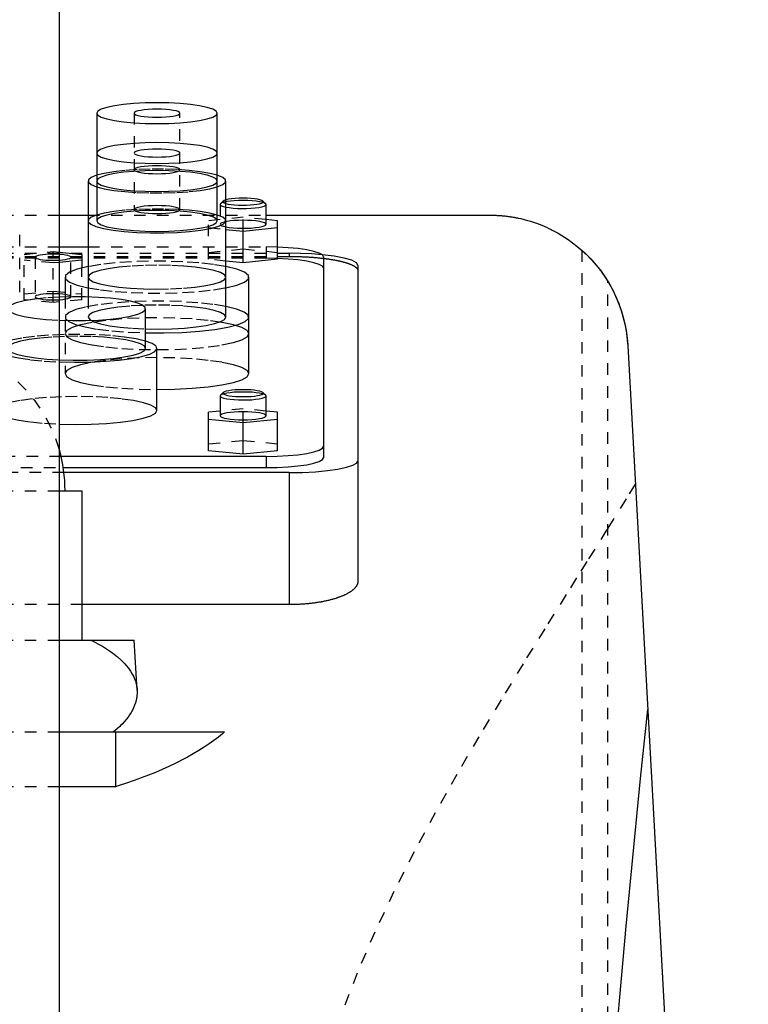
# Model space of a CAD drawing. Extents: x -120 to 120, y -1 to 1086.
# Tile 6 of 7: x 9 to 72, y 703 to 789. Entities that reach past the tile are written whole.
import ezdxf

# ---------------------------------------------------------------- set-up
doc = ezdxf.new("R2010")
doc.units = 0
doc.linetypes.add('DASHED', pattern=[2, 1, -1])
doc.layers.add('AM_0', color=7, linetype='CONTINUOUS')
doc.layers.add('AM_3', color=7, linetype='DASHED')

msp = doc.modelspace()

# ---------------------------------------------------------------- linework, layer by layer
at = {"layer": 'AM_0', "color": 7, "linetype": 'CONTINUOUS'}
for p, q in [((12.5, 675.5), (12.5, 1038.5)), ((15.75, 780.383), (15.75, 771.001)), ((26.25, 771.001), (26.25, 780.383)), ((15, 774.474), (15, 764.384)), ((27, 762.63), (27, 774.474)), ((30.469, 772.493), (30.223, 772.732)), ((30.5, 770.709), (30.5, 772.432)), ((12.5, 771.5), (15, 771.5)), ((30.5, 771.5), (50, 771.5)), ((31.5, 771.019), (30.5, 771.119)), ((31.5, 767.66), (31.5, 771.019)), ((27, 770.267), (28.5, 770.117)), ((28.5, 770.117), (31.5, 770.417)), ((28.5, 767.359), (28.5, 770.117)), ((12.5, 768.733), (15, 768.733)), ((12.5, 768.285), (14.45, 768.089)), ((14.45, 767.588), (12.5, 767.393)), ((14.45, 768.089), (14.45, 766.901)), ((28.5, 767.359), (27, 767.51)), ((31.5, 767.66), (28.5, 767.359)), ((35.5, 767.865), (35.5, 750.383)), ((38.5, 767.14), (38.5, 739.634)), ((13, 766.103), (13, 764.384)), ((29, 757.706), (29, 766.103)), ((20, 759.91), (20, 763.357)), ((21, 754.494), (21, 759.91)), ((61.982, 760.16), (72.484, 569.6)), ((26.531, 755.817), (26.5, 755.756)), ((26.5, 755.756), (26.5, 754.032)), ((26.777, 756.056), (26.531, 755.817)), ((30.469, 755.817), (30.223, 756.056)), ((30.5, 754.032), (30.5, 755.756)), ((26.5, 754.443), (25.5, 754.342)), ((25.5, 750.99), (25.5, 754.342)), ((25.5, 753.741), (28.5, 753.44)), ((28.5, 753.44), (31.5, 753.741)), ((31.5, 754.342), (30.5, 754.443)), ((31.5, 750.99), (31.5, 754.342)), ((28.5, 750.689), (28.5, 753.44)), ((30.5, 750.5), (12.649, 750.5)), ((28.5, 750.689), (25.5, 750.99)), ((31.5, 750.99), (28.5, 750.689)), ((30.5, 750.5), (30.5, 749.515)), ((12.843, 749.515), (30.5, 749.515)), ((32.5, 749.081), (12.903, 749.081)), ((32.5, 749.081), (32.5, 737.586)), ((12.514, 747.5), (14.5, 747.5)), ((14.5, 734.5), (14.5, 747.5)), ((32.5, 737.586), (14.5, 737.586)), ((12.513, 734.5), (19, 734.5)), ((19.272, 730.154), (19, 734.5)), ((12.5, 726.5), (26.891, 726.5)), ((17.375, 726.5), (17.375, 721.733)), ((17.375, 721.733), (12.5, 721.733))]:
    msp.add_line(p, q, dxfattribs=at)
for points in [[(15.75, 780.383), (15.851, 780.205), (16.15, 780.034), (16.635, 779.876), (17.288, 779.738), (18.083, 779.625), (18.991, 779.541), (19.976, 779.489), (21, 779.471), (22.024, 779.489), (23.009, 779.541), (23.917, 779.625), (24.712, 779.738), (25.365, 779.876), (25.85, 780.034), (26.149, 780.205), (26.25, 780.383), (26.149, 780.561), (25.85, 780.732), (25.365, 780.889), (24.712, 781.028), (23.917, 781.141), (23.009, 781.225), (22.024, 781.277), (21, 781.295), (19.976, 781.277), (18.991, 781.225), (18.083, 781.141), (17.288, 781.028), (16.635, 780.889), (16.15, 780.732), (15.851, 780.561)], [(19, 780.383), (19.038, 780.315), (19.152, 780.25), (19.337, 780.19), (19.586, 780.137), (19.889, 780.094), (20.235, 780.062), (20.61, 780.042), (21, 780.036), (21.39, 780.042), (21.765, 780.062), (22.111, 780.094), (22.414, 780.137), (22.663, 780.19), (22.848, 780.25), (22.962, 780.315), (23, 780.383), (22.962, 780.451), (22.848, 780.516), (22.663, 780.576), (22.414, 780.628), (22.111, 780.672), (21.765, 780.704), (21.39, 780.723), (21, 780.73), (20.61, 780.723), (20.235, 780.704), (19.889, 780.672), (19.586, 780.628), (19.337, 780.576), (19.152, 780.516), (19.038, 780.451)], [(15.75, 776.91), (15.851, 776.732), (16.15, 776.561), (16.635, 776.403), (17.288, 776.265), (18.083, 776.152), (18.991, 776.068), (19.976, 776.016), (21, 775.998), (22.024, 776.016), (23.009, 776.068), (23.917, 776.152), (24.712, 776.265), (25.365, 776.403), (25.85, 776.561), (26.149, 776.732), (26.25, 776.91), (26.149, 777.088), (25.85, 777.259), (25.365, 777.416), (24.712, 777.555), (23.917, 777.668), (23.009, 777.752), (22.024, 777.804), (21, 777.822), (19.976, 777.804), (18.991, 777.752), (18.083, 777.668), (17.288, 777.555), (16.635, 777.416), (16.15, 777.259), (15.851, 777.088)], [(19, 776.91), (19.038, 776.842), (19.152, 776.777), (19.337, 776.717), (19.586, 776.664), (19.889, 776.621), (20.235, 776.589), (20.61, 776.569), (21, 776.563), (21.39, 776.569), (21.765, 776.589), (22.111, 776.621), (22.414, 776.664), (22.663, 776.717), (22.848, 776.777), (22.962, 776.842), (23, 776.91), (22.962, 776.978), (22.848, 777.043), (22.663, 777.103), (22.414, 777.155), (22.111, 777.199), (21.765, 777.231), (21.39, 777.251), (21, 777.257), (20.61, 777.251), (20.235, 777.231), (19.889, 777.199), (19.586, 777.155), (19.337, 777.103), (19.152, 777.043), (19.038, 776.978)]]:
    msp.add_lwpolyline(points, close=True, dxfattribs=at)
for points in [[(15.747, 774.978), (15.273, 774.785), (15.031, 774.579), (15.031, 774.369), (15.273, 774.163), (15.747, 773.97)], [(26.253, 773.97), (26.727, 774.163), (26.969, 774.369), (26.969, 774.579), (26.727, 774.785), (26.253, 774.978)], [(28.5, 772.982), (28.142, 772.976), (27.798, 772.957), (27.485, 772.926), (27.214, 772.885), (26.998, 772.834)], [(26.999, 772.522), (27.206, 772.474), (27.463, 772.434), (27.762, 772.403), (28.09, 772.383), (28.434, 772.375), (28.78, 772.378), (29.116, 772.394), (29.427, 772.421), (29.702, 772.458), (29.929, 772.503), (30.101, 772.556), (30.209, 772.613), (30.25, 772.673), (30.222, 772.733), (30.126, 772.791), (29.966, 772.844), (29.749, 772.891), (29.483, 772.93), (29.177, 772.959), (28.845, 772.976), (28.5, 772.982)], [(26.998, 772.203), (27.291, 772.156), (27.631, 772.119), (28.005, 772.096), (28.4, 772.085), (28.798, 772.089), (29.185, 772.106), (29.544, 772.136), (29.862, 772.178), (30.126, 772.23), (30.324, 772.29), (30.451, 772.356), (30.499, 772.424), (30.469, 772.493)], [(15.747, 771.505), (15.28, 771.316), (15.036, 771.115), (15.023, 770.909), (15.244, 770.707), (15.688, 770.516), (16.34, 770.345), (17.173, 770.199), (18.155, 770.084), (19.247, 770.005), (20.408, 769.964), (21.592, 769.964), (22.753, 770.005), (23.845, 770.084), (24.827, 770.199), (25.66, 770.345), (26.312, 770.516), (26.756, 770.707), (26.977, 770.909), (26.964, 771.115), (26.72, 771.316), (26.253, 771.505)], [(15.75, 771.001), (15.851, 770.823), (16.15, 770.652), (16.635, 770.495), (17.288, 770.356), (18.083, 770.243), (18.991, 770.159), (19.976, 770.107), (21, 770.089), (22.024, 770.107), (23.009, 770.159), (23.917, 770.243), (24.712, 770.356), (25.365, 770.495), (25.85, 770.652), (26.149, 770.823), (26.25, 771.001)], [(26.998, 770.479), (27.294, 770.432), (27.637, 770.395), (28.016, 770.372), (28.415, 770.362), (28.817, 770.366), (29.206, 770.384), (29.567, 770.415), (29.884, 770.458), (30.145, 770.511), (30.34, 770.572), (30.459, 770.639), (30.5, 770.709)], [(35.5, 767.865), (35.405, 768.034), (35.122, 768.196), (34.663, 768.346), (34.046, 768.477), (33.293, 768.585), (32.433, 768.666), (31.5, 768.716)], [(12.501, 767.587), (12.779, 767.611), (13.024, 767.645), (13.226, 767.686), (13.376, 767.733), (13.469, 767.785), (13.5, 767.839), (13.469, 767.892), (13.376, 767.944), (13.226, 767.992), (13.024, 768.033), (12.779, 768.066), (12.501, 768.09)], [(38.5, 767.14), (38.363, 767.362), (37.959, 767.573), (37.305, 767.764), (36.432, 767.927), (35.38, 768.054)], [(15, 767.022), (14.043, 766.789), (13.382, 766.527), (13.043, 766.247), (13.042, 765.961), (13.379, 765.681), (14.039, 765.419), (14.994, 765.186)], [(27.006, 765.186), (27.961, 765.418), (28.621, 765.68), (28.958, 765.96), (28.958, 766.246), (28.621, 766.526), (27.961, 766.788), (27.006, 767.021)], [(15, 766.103), (15.115, 765.9), (15.457, 765.704), (16.011, 765.524), (16.757, 765.366), (17.667, 765.237), (18.704, 765.141), (19.829, 765.081), (21, 765.061)], [(12.498, 762.348), (13.634, 762.317), (14.784, 762.324), (15.904, 762.369), (16.955, 762.45), (17.897, 762.565), (18.696, 762.708), (19.322, 762.876), (19.753, 763.061), (19.972, 763.257), (19.972, 763.457), (19.753, 763.653), (19.322, 763.838), (18.696, 764.006), (17.897, 764.149), (16.955, 764.264), (15.904, 764.345), (14.784, 764.39), (13.634, 764.397), (12.498, 764.366)], [(19.999, 761.252), (21.608, 761.245), (23.193, 761.294), (24.689, 761.398), (26.036, 761.551), (27.178, 761.748), (28.071, 761.98), (28.677, 762.239), (28.972, 762.514), (28.944, 762.794), (28.595, 763.067), (27.938, 763.322), (27, 763.549)], [(19.999, 761.603), (21.153, 761.589), (22.302, 761.613), (23.402, 761.675), (24.413, 761.773), (25.297, 761.903), (26.021, 762.06), (26.558, 762.238), (26.888, 762.43), (27, 762.63)], [(12.499, 758.723), (13.845, 758.695), (15.197, 758.713), (16.504, 758.775), (17.718, 758.88), (18.791, 759.024), (19.685, 759.201), (20.366, 759.405), (20.808, 759.627), (20.994, 759.86), (20.918, 760.096), (20.583, 760.324), (20, 760.536)], [(12.498, 758.901), (13.698, 758.87), (14.91, 758.88), (16.085, 758.933), (17.175, 759.026), (18.135, 759.155), (18.925, 759.315), (19.514, 759.499), (19.877, 759.701), (20, 759.91)], [(21, 756.317), (22.561, 756.344), (24.061, 756.423), (25.445, 756.551), (26.657, 756.724), (27.652, 756.935), (28.391, 757.175), (28.846, 757.435), (29, 757.706)], [(26.777, 756.056), (26.75, 755.996), (26.79, 755.937), (26.895, 755.881), (27.061, 755.829), (27.282, 755.784), (27.549, 755.747), (27.853, 755.72), (28.181, 755.703), (28.521, 755.698), (28.861, 755.705), (29.187, 755.722), (29.487, 755.751), (29.749, 755.789), (29.963, 755.835), (30.122, 755.888), (30.219, 755.945), (30.25, 756.004), (30.215, 756.063), (30.114, 756.12), (29.951, 756.172), (29.734, 756.217), (29.469, 756.255), (29.167, 756.283), (28.84, 756.3), (28.5, 756.306)], [(28.5, 756.306), (28.154, 756.3), (27.821, 756.282), (27.516, 756.253), (27.249, 756.214), (27.032, 756.167), (26.872, 756.114), (26.777, 756.056)], [(26.5, 755.756), (26.538, 755.688), (26.651, 755.624), (26.833, 755.564), (27.079, 755.511), (27.38, 755.468), (27.722, 755.436), (28.094, 755.416), (28.482, 755.408), (28.87, 755.414), (29.245, 755.433), (29.591, 755.465), (29.895, 755.507), (30.147, 755.559), (30.335, 755.618), (30.455, 755.682), (30.5, 755.75), (30.469, 755.817)], [(12.499, 753.307), (13.877, 753.279), (15.26, 753.298), (16.593, 753.365), (17.825, 753.476), (18.906, 753.627), (19.795, 753.812), (20.455, 754.024), (20.862, 754.254), (21, 754.494)], [(26.5, 754.032), (26.538, 753.965), (26.652, 753.899), (26.837, 753.839), (27.086, 753.787), (27.389, 753.744), (27.735, 753.711), (28.11, 753.692), (28.5, 753.685), (28.89, 753.692), (29.265, 753.711), (29.611, 753.744), (29.914, 753.787), (30.163, 753.839), (30.348, 753.899), (30.462, 753.965), (30.5, 754.032)], [(30.5, 750.5), (31.475, 750.517), (32.413, 750.566), (33.278, 750.646), (34.036, 750.754), (34.657, 750.886), (35.119, 751.036), (35.404, 751.199), (35.5, 751.368)], [(30.5, 749.515), (31.475, 749.532), (32.413, 749.581), (33.278, 749.662), (34.036, 749.769), (34.657, 749.901), (35.119, 750.051), (35.404, 750.214), (35.5, 750.383)], [(32.5, 749.081), (33.671, 749.101), (34.796, 749.16), (35.833, 749.257), (36.743, 749.386), (37.489, 749.544), (38.043, 749.724), (38.385, 749.92), (38.5, 750.123)]]:
    msp.add_lwpolyline(points, dxfattribs=at)
for points in [[(50, 771.5, 0), (50.04, 771.5, 0), (50.121, 771.499, 0), (50.201, 771.498, 0), (50.241, 771.498, 0), (50.281, 771.497, 0), (50.362, 771.495, 0), (50.441, 771.492, 0), (50.521, 771.489, 0), (50.6, 771.485, 0), (50.679, 771.481, 0), (50.718, 771.479, 0), (50.757, 771.476, 0), (50.835, 771.471, 0), (50.912, 771.465, 0), (50.988, 771.459, 0), (51.064, 771.453, 0), (51.139, 771.446, 0), (51.176, 771.442, 0), (51.213, 771.438, 0), (51.287, 771.431, 0), (51.359, 771.423, 0), (51.395, 771.419, 0), (51.431, 771.414, 0), (51.502, 771.406, 0), (51.572, 771.397, 0), (51.606, 771.392, 0), (51.641, 771.387, 0), (51.708, 771.378, 0), (51.775, 771.368, 0), (51.841, 771.358, 0), (51.906, 771.348, 0), (51.97, 771.337, 0), (52.001, 771.332, 0), (52.032, 771.327, 0), (52.094, 771.316, 0), (52.154, 771.305, 0), (52.213, 771.294, 0), (52.271, 771.283, 0), (52.327, 771.272, 0), (52.355, 771.267, 0), (52.383, 771.261, 0), (52.437, 771.25, 0), (52.49, 771.239, 0), (52.673, 771.198, 0), (52.973, 771.126, 0), (53.257, 771.049, 0), (53.394, 771.01, 0), (53.528, 770.97, 0), (53.786, 770.887, 0), (54.033, 770.802, 0), (54.271, 770.714, 0), (54.498, 770.625, 0), (54.716, 770.534, 0), (54.822, 770.489, 0), (54.925, 770.443, 0), (55.126, 770.35, 0), (55.319, 770.257, 0), (55.412, 770.21, 0), (55.928, 769.933, 0), (56.802, 769.386, 0), (57.568, 768.812, 0), (58.251, 768.214, 0), (58.862, 767.592, 0), (59.409, 766.948, 0), (59.661, 766.618, 0), (59.898, 766.284, 0), (60.332, 765.603, 0), (60.714, 764.905, 0), (61.044, 764.194, 0), (61.323, 763.472, 0), (61.554, 762.742, 0), (61.651, 762.374, 0), (61.735, 762.006, 0), (61.869, 761.267, 0), (61.956, 760.528, 0), (61.982, 760.16, 0)], [(58, 768.444, 0), (58.002, 768.442, 0), (58.019, 768.427, 0), (58.053, 768.397, 0), (58.077, 768.375, 0), (58.105, 768.349, 0), (58.175, 768.284, 0), (58.263, 768.202, 0), (58.366, 768.103, 0), (58.485, 767.986, 0), (58.617, 767.852, 0), (58.687, 767.779, 0), (58.759, 767.702, 0), (58.91, 767.538, 0), (59.067, 767.36, 0), (59.237, 767.16, 0), (59.419, 766.935, 0), (59.609, 766.688, 0), (59.706, 766.557, 0), (59.802, 766.422, 0), (59.993, 766.143, 0), (60.178, 765.857, 0), (60.267, 765.713, 0)], [(60.267, 765.713, 0), (60.35, 765.572, 0), (60.511, 765.289, 0), (60.665, 765.001, 0), (60.738, 764.856, 0), (60.81, 764.709, 0), (60.948, 764.414, 0), (61.077, 764.115, 0), (61.199, 763.812, 0), (61.312, 763.506, 0), (61.416, 763.197, 0), (61.465, 763.042, 0), (61.512, 762.886, 0), (61.6, 762.572, 0), (61.679, 762.255, 0), (61.75, 761.937, 0), (61.812, 761.617, 0), (61.865, 761.295, 0), (61.888, 761.134, 0), (61.909, 760.972, 0), (61.945, 760.648, 0), (61.972, 760.323, 0), (61.982, 760.16, 0)], [(38.5, 739.634, 0), (38.5, 739.62, 0), (38.499, 739.592, 0), (38.496, 739.563, 0), (38.495, 739.549, 0), (38.493, 739.535, 0), (38.488, 739.506, 0), (38.482, 739.478, 0), (38.475, 739.449, 0), (38.467, 739.42, 0), (38.457, 739.391, 0), (38.452, 739.377, 0), (38.446, 739.362, 0), (38.434, 739.333, 0), (38.42, 739.304, 0), (38.405, 739.275, 0), (38.389, 739.246, 0), (38.372, 739.217, 0), (38.363, 739.203, 0), (38.354, 739.188, 0), (38.334, 739.159, 0), (38.313, 739.13, 0), (38.301, 739.116, 0), (38.29, 739.101, 0), (38.266, 739.073, 0), (38.241, 739.044, 0), (38.228, 739.03, 0), (38.215, 739.015, 0), (38.188, 738.987, 0), (38.159, 738.958, 0), (38.129, 738.93, 0), (38.098, 738.902, 0), (38.065, 738.874, 0), (38.048, 738.86, 0), (38.032, 738.846, 0), (37.997, 738.818, 0), (37.961, 738.791, 0), (37.923, 738.764, 0), (37.885, 738.736, 0), (37.845, 738.709, 0), (37.825, 738.696, 0), (37.805, 738.683, 0), (37.763, 738.656, 0), (37.72, 738.63, 0), (37.676, 738.604, 0), (37.631, 738.578, 0), (37.584, 738.552, 0), (37.561, 738.54, 0), (37.537, 738.527, 0), (37.489, 738.502, 0), (37.44, 738.477, 0), (37.39, 738.453, 0), (37.339, 738.429, 0), (37.287, 738.405, 0), (37.261, 738.393, 0), (37.234, 738.381, 0), (37.181, 738.358, 0), (37.126, 738.335, 0), (37.071, 738.313, 0), (37.015, 738.291, 0), (36.959, 738.269, 0), (36.93, 738.258, 0), (36.902, 738.247, 0), (36.844, 738.226, 0), (36.785, 738.205, 0), (36.756, 738.195, 0), (36.726, 738.185, 0), (36.666, 738.165, 0), (36.605, 738.145, 0), (36.574, 738.135, 0), (36.543, 738.125, 0), (36.479, 738.106, 0), (36.415, 738.086, 0), (36.349, 738.067, 0), (36.283, 738.048, 0), (36.215, 738.03, 0), (36.181, 738.021, 0), (36.147, 738.012, 0), (36.077, 737.994, 0), (36.007, 737.976, 0), (35.935, 737.958, 0), (35.863, 737.941, 0), (35.79, 737.925, 0), (35.753, 737.916, 0), (35.716, 737.908, 0), (35.641, 737.892, 0), (35.565, 737.876, 0), (35.488, 737.861, 0), (35.411, 737.846, 0), (35.333, 737.831, 0), (35.294, 737.824, 0), (35.254, 737.817, 0), (35.175, 737.803, 0), (35.094, 737.79, 0), (35.014, 737.776, 0), (34.932, 737.764, 0), (34.851, 737.752, 0), (34.809, 737.746, 0), (34.768, 737.74, 0), (34.685, 737.728, 0), (34.602, 737.717, 0), (34.518, 737.707, 0), (34.434, 737.697, 0), (34.349, 737.687, 0), (34.306, 737.682, 0), (34.264, 737.678, 0), (34.178, 737.669, 0), (34.093, 737.66, 0), (34.05, 737.656, 0), (34.007, 737.653, 0), (33.921, 737.645, 0), (33.834, 737.638, 0), (33.791, 737.635, 0), (33.748, 737.631, 0), (33.661, 737.625, 0), (33.575, 737.62, 0), (33.488, 737.614, 0), (33.401, 737.61, 0), (33.315, 737.605, 0), (33.271, 737.603, 0), (33.228, 737.601, 0), (33.142, 737.598, 0), (33.055, 737.595, 0), (32.969, 737.593, 0), (32.883, 737.59, 0), (32.797, 737.589, 0), (32.755, 737.588, 0), (32.712, 737.587, 0), (32.627, 737.587, 0), (32.542, 737.586, 0), (32.5, 737.586, 0)], [(19.272, 730.154, 0), (19.276, 730.053, 0), (19.275, 729.85, 0), (19.26, 729.646, 0), (19.247, 729.543, 0), (19.231, 729.44, 0), (19.187, 729.234, 0), (19.129, 729.027, 0), (19.057, 728.819, 0), (18.97, 728.612, 0), (18.868, 728.404, 0), (18.812, 728.301, 0), (18.752, 728.198, 0), (18.622, 727.992, 0), (18.478, 727.787, 0), (18.32, 727.583, 0), (18.148, 727.381, 0), (17.963, 727.181, 0), (17.865, 727.082, 0), (17.764, 726.984, 0), (17.553, 726.788, 0), (17.33, 726.595, 0), (17.213, 726.5, 0)], [(59.995, 688.173, 0), (60.603, 695.589, 0), (61.836, 709.583, 0), (63.093, 722.445, 0), (63.73, 728.445, 0)], [(26.891, 726.5, 0), (26.716, 726.351, 0), (26.347, 726.054, 0), (25.954, 725.758, 0), (25.75, 725.61, 0), (25.539, 725.463, 0), (25.101, 725.17, 0), (24.642, 724.88, 0), (24.16, 724.594, 0), (23.658, 724.312, 0), (23.136, 724.035, 0), (22.868, 723.898, 0), (22.594, 723.762, 0), (22.035, 723.496, 0), (21.457, 723.236, 0), (20.864, 722.983, 0), (20.256, 722.737, 0), (19.635, 722.499, 0), (19.319, 722.384, 0), (19.001, 722.27, 0), (18.357, 722.048, 0), (17.704, 721.836, 0), (17.375, 721.733, 0)]]:
    msp.add_polyline3d(points, dxfattribs=at)
msp.add_arc((0, 747.5), 13, 0, 15.94237, dxfattribs=at)
at = {"layer": 'AM_3', "color": 6, "linetype": 'DASHED'}
for p, q in [((19, 780.383), (19, 771.986)), ((23, 771.986), (23, 780.383)), ((26.777, 772.732), (26.531, 772.493)), ((26.5, 772.432), (26.5, 770.709)), ((-12.5, 771.5), (12.5, 771.5)), ((15, 771.5), (30.5, 771.5)), ((28.5, 771.32), (25.5, 771.019)), ((25.5, 767.66), (25.5, 771.019)), ((28.5, 770.117), (28.5, 771.32)), ((30.5, 771.119), (28.5, 771.32)), ((25.5, 770.417), (27, 770.267)), ((9.048, 764.791), (9.048, 769.814)), ((-30.5, 768.733), (12.5, 768.733)), ((9.45, 768.089), (11.95, 768.34)), ((11.95, 768.34), (12.5, 768.285)), ((11.95, 763.891), (11.95, 768.34)), ((15, 768.733), (30.5, 768.733)), ((25.5, 768.262), (28.5, 768.563)), ((28.5, 768.563), (31.5, 768.262)), ((31.5, 768.716), (30.5, 768.733)), ((30.5, 768.733), (30.5, 767.748)), ((58, 768.444), (58, 569.6)), ((-32.5, 768.182), (32.5, 768.182)), ((-32.5, 767.91), (32.5, 767.91)), ((30.5, 767.748), (-30.5, 767.748)), ((9.45, 764.141), (9.45, 768.089)), ((11.95, 767.337), (9.45, 767.588)), ((10.4, 767.839), (10.4, 764.392)), ((12.5, 767.393), (11.95, 767.337)), ((13.5, 764.392), (13.5, 767.839)), ((27, 767.51), (25.5, 767.66)), ((32.5, 768.182), (32.5, 767.91)), ((14.45, 764.141), (14.45, 766.901)), ((60.267, 569.6), (60.267, 765.713)), ((9.45, 764.642), (11.95, 764.893)), ((11.95, 764.893), (14.45, 764.642)), ((11.95, 763.891), (9.45, 764.141)), ((14.45, 764.141), (11.95, 763.891)), ((13, 764.384), (13, 757.706)), ((15, 764.384), (15, 762.63)), ((28.5, 754.643), (26.5, 754.443)), ((28.5, 753.44), (28.5, 754.643)), ((30.5, 754.443), (28.5, 754.643)), ((25.5, 751.591), (28.5, 751.892)), ((28.5, 751.892), (31.5, 751.591)), ((12.649, 750.5), (-12.649, 750.5)), ((-12.843, 749.515), (12.843, 749.515)), ((12.903, 749.081), (-12.903, 749.081)), ((-12.514, 747.5), (12.514, 747.5)), ((14.5, 737.586), (-14.5, 737.586)), ((-12.513, 734.5), (12.513, 734.5)), ((-12.5, 726.5), (12.5, 726.5)), ((12.5, 721.733), (-12.5, 721.733))]:
    msp.add_line(p, q, dxfattribs=at)
for points in [[(26.253, 774.978), (25.596, 775.144), (24.766, 775.285), (23.796, 775.396), (22.72, 775.472), (21.581, 775.511), (20.419, 775.511), (19.28, 775.472), (18.204, 775.396), (17.234, 775.285), (16.404, 775.144), (15.747, 774.978)], [(15.747, 773.97), (16.404, 773.804), (17.234, 773.663), (18.204, 773.552), (19.28, 773.476), (20.419, 773.437), (21.581, 773.437), (22.72, 773.476), (23.796, 773.552), (24.766, 773.663), (25.596, 773.804), (26.253, 773.97)], [(28.5, 772.78), (28.11, 772.773), (27.735, 772.753), (27.389, 772.721), (27.086, 772.678), (26.837, 772.625), (26.652, 772.565), (26.538, 772.5), (26.5, 772.432)], [(26.998, 772.834), (26.841, 772.775), (26.76, 772.711), (26.76, 772.646), (26.841, 772.582), (26.999, 772.522)], [(30.469, 772.493), (30.36, 772.56), (30.178, 772.621), (29.93, 772.675), (29.625, 772.719), (29.275, 772.752), (28.896, 772.773), (28.5, 772.78)], [(26.253, 771.505), (25.596, 771.671), (24.766, 771.812), (23.796, 771.923), (22.72, 771.999), (21.581, 772.038), (20.419, 772.038), (19.28, 771.999), (18.204, 771.923), (17.234, 771.812), (16.404, 771.671), (15.747, 771.505)], [(26.25, 771.001), (26.149, 771.179), (25.85, 771.35), (25.365, 771.508), (24.712, 771.646), (23.917, 771.759), (23.009, 771.843), (22.024, 771.895), (21, 771.913), (19.976, 771.895), (18.991, 771.843), (18.083, 771.759), (17.288, 771.646), (16.635, 771.508), (16.15, 771.35), (15.851, 771.179), (15.75, 771.001)], [(26.5, 772.432), (26.532, 772.37), (26.629, 772.31), (26.786, 772.253), (26.998, 772.203)], [(28.5, 771.056), (28.11, 771.049), (27.735, 771.03), (27.389, 770.998), (27.086, 770.954), (26.837, 770.902), (26.652, 770.842), (26.538, 770.777), (26.5, 770.709)], [(30.5, 770.709), (30.462, 770.777), (30.348, 770.842), (30.163, 770.902), (29.914, 770.954), (29.611, 770.998), (29.265, 771.03), (28.89, 771.049), (28.5, 771.056)], [(26.5, 770.709), (26.532, 770.646), (26.629, 770.586), (26.786, 770.53), (26.998, 770.479)], [(12.501, 768.09), (12.212, 768.104), (11.913, 768.108), (11.616, 768.102), (11.332, 768.085), (11.07, 768.06), (10.841, 768.027), (10.654, 767.986), (10.515, 767.94), (10.429, 767.89), (10.4, 767.839)], [(10.4, 767.839), (10.429, 767.787), (10.515, 767.737), (10.654, 767.691), (10.841, 767.651), (11.07, 767.617), (11.332, 767.592), (11.616, 767.576), (11.913, 767.57), (12.212, 767.573), (12.501, 767.587)], [(27.006, 767.021), (25.909, 767.2), (24.638, 767.34), (23.237, 767.437), (21.758, 767.486), (20.251, 767.486), (18.771, 767.437), (17.371, 767.341), (16.098, 767.201), (15, 767.022)], [(35.5, 766.88), (35.404, 767.049), (35.119, 767.212), (34.657, 767.362), (34.036, 767.494), (33.278, 767.602), (32.413, 767.682), (31.475, 767.732), (30.5, 767.748)], [(35.38, 768.054), (34.466, 768.125), (33.497, 768.168), (32.5, 768.182)], [(21, 765.061), (22.171, 765.081), (23.296, 765.141), (24.333, 765.237), (25.243, 765.366), (25.989, 765.524), (26.543, 765.704), (26.885, 765.9), (27, 766.103), (26.885, 766.306), (26.543, 766.502), (25.989, 766.682), (25.243, 766.84), (24.333, 766.969), (23.296, 767.066), (22.171, 767.125), (21, 767.145), (19.829, 767.125), (18.704, 767.066), (17.667, 766.969), (16.757, 766.84), (16.011, 766.682), (15.457, 766.502), (15.115, 766.306), (15, 766.103)], [(14.994, 765.186), (16.092, 765.006), (17.364, 764.866), (18.766, 764.769), (20.246, 764.72), (21.754, 764.72), (23.234, 764.769), (24.636, 764.866), (25.908, 765.006), (27.006, 765.186)], [(12.498, 764.366), (11.359, 764.293), (10.329, 764.181), (9.448, 764.036), (8.754, 763.863), (8.275, 763.669), (8.031, 763.462), (8.031, 763.252), (8.275, 763.045), (8.754, 762.851), (9.448, 762.678), (10.329, 762.533), (11.359, 762.421), (12.498, 762.348)], [(27, 763.549), (25.872, 763.732), (24.563, 763.874), (23.122, 763.97), (21.601, 764.015), (20.058, 764.01), (18.55, 763.953), (17.134, 763.846), (15.861, 763.695), (14.779, 763.504), (13.929, 763.28), (13.342, 763.032), (13.04, 762.769), (13.034, 762.501), (13.325, 762.238), (13.901, 761.99), (14.742, 761.765), (15.815, 761.572), (17.081, 761.419), (18.494, 761.311), (19.999, 761.252)], [(27, 762.63), (26.883, 762.835), (26.538, 763.031), (25.976, 763.212), (25.221, 763.371), (24.302, 763.5), (23.254, 763.596), (22.119, 763.654), (20.94, 763.672), (19.763, 763.65), (18.635, 763.588), (17.598, 763.488), (16.694, 763.356), (15.958, 763.195), (15.417, 763.012), (15.094, 762.814), (15.001, 762.609), (15.141, 762.405), (15.51, 762.21), (16.092, 762.031), (16.865, 761.875), (17.799, 761.749), (18.857, 761.657), (19.999, 761.603)], [(20, 760.536), (19.175, 760.729), (18.148, 760.889), (16.959, 761.012), (15.655, 761.091), (14.286, 761.125), (12.907, 761.111), (11.569, 761.05), (10.327, 760.945), (9.228, 760.799), (8.315, 760.619), (7.623, 760.412), (7.18, 760.184), (7.003, 759.946), (7.099, 759.707), (7.463, 759.475), (8.083, 759.261), (8.933, 759.072), (9.98, 758.915), (11.185, 758.797), (12.499, 758.723)], [(20, 759.91), (19.888, 760.111), (19.555, 760.304), (19.013, 760.483), (18.284, 760.64), (17.395, 760.769), (16.378, 760.867), (15.272, 760.928), (14.118, 760.952), (12.96, 760.936), (11.841, 760.882), (10.803, 760.792), (9.885, 760.668), (9.12, 760.516), (8.539, 760.342), (8.163, 760.151), (8.005, 759.951), (8.071, 759.75), (8.36, 759.555), (8.861, 759.373), (9.554, 759.211), (10.413, 759.075), (11.407, 758.971), (12.498, 758.901)], [(29, 757.706), (28.846, 757.977), (28.391, 758.238), (27.652, 758.478), (26.657, 758.689), (25.445, 758.861), (24.061, 758.99), (22.561, 759.069), (21, 759.096), (19.439, 759.069), (17.939, 758.99), (16.555, 758.861), (15.343, 758.689), (14.348, 758.478), (13.609, 758.238), (13.154, 757.977), (13, 757.706), (13.154, 757.435), (13.609, 757.175), (14.348, 756.935), (15.343, 756.724), (16.555, 756.551), (17.939, 756.423), (19.439, 756.344), (21, 756.317)], [(21, 754.494), (20.867, 754.73), (20.472, 754.957), (19.83, 755.167), (18.967, 755.351), (17.914, 755.502), (16.712, 755.615), (15.407, 755.685), (14.048, 755.709), (12.688, 755.688), (11.377, 755.621), (10.166, 755.511), (9.102, 755.362), (8.224, 755.181), (7.566, 754.973), (7.153, 754.746), (7.001, 754.511), (7.115, 754.274), (7.492, 754.046), (8.117, 753.835), (8.966, 753.649), (10.006, 753.496), (11.199, 753.38), (12.499, 753.307)], [(30.469, 755.817), (30.36, 755.883), (30.178, 755.945), (29.93, 755.999), (29.625, 756.043), (29.275, 756.076), (28.896, 756.096), (28.5, 756.103), (28.104, 756.096), (27.725, 756.076), (27.375, 756.043), (27.07, 755.999), (26.822, 755.945), (26.64, 755.883), (26.531, 755.817)], [(28.5, 754.38), (28.11, 754.373), (27.735, 754.353), (27.389, 754.321), (27.086, 754.278), (26.837, 754.225), (26.652, 754.165), (26.538, 754.1), (26.5, 754.032)], [(30.5, 754.032), (30.462, 754.1), (30.348, 754.165), (30.163, 754.225), (29.914, 754.278), (29.611, 754.321), (29.265, 754.353), (28.89, 754.373), (28.5, 754.38)]]:
    msp.add_lwpolyline(points, dxfattribs=at)
for points in [[(15.75, 774.474), (15.851, 774.296), (16.15, 774.125), (16.635, 773.968), (17.288, 773.829), (18.083, 773.716), (18.991, 773.632), (19.976, 773.58), (21, 773.562), (22.024, 773.58), (23.009, 773.632), (23.917, 773.716), (24.712, 773.829), (25.365, 773.968), (25.85, 774.125), (26.149, 774.296), (26.25, 774.474), (26.149, 774.652), (25.85, 774.823), (25.365, 774.981), (24.712, 775.119), (23.917, 775.232), (23.009, 775.316), (22.024, 775.368), (21, 775.386), (19.976, 775.368), (18.991, 775.316), (18.083, 775.232), (17.288, 775.119), (16.635, 774.981), (16.15, 774.823), (15.851, 774.652)], [(19, 775.459), (19.038, 775.391), (19.152, 775.326), (19.337, 775.266), (19.586, 775.213), (19.889, 775.17), (20.235, 775.138), (20.61, 775.118), (21, 775.112), (21.39, 775.118), (21.765, 775.138), (22.111, 775.17), (22.414, 775.213), (22.663, 775.266), (22.848, 775.326), (22.962, 775.391), (23, 775.459), (22.962, 775.527), (22.848, 775.592), (22.663, 775.652), (22.414, 775.704), (22.111, 775.748), (21.765, 775.78), (21.39, 775.799), (21, 775.806), (20.61, 775.799), (20.235, 775.78), (19.889, 775.748), (19.586, 775.704), (19.337, 775.652), (19.152, 775.592), (19.038, 775.527)], [(19, 771.986), (19.038, 771.918), (19.152, 771.853), (19.337, 771.793), (19.586, 771.74), (19.889, 771.697), (20.235, 771.665), (20.61, 771.645), (21, 771.639), (21.39, 771.645), (21.765, 771.665), (22.111, 771.697), (22.414, 771.74), (22.663, 771.793), (22.848, 771.853), (22.962, 771.918), (23, 771.986), (22.962, 772.054), (22.848, 772.119), (22.663, 772.179), (22.414, 772.231), (22.111, 772.275), (21.765, 772.307), (21.39, 772.326), (21, 772.333), (20.61, 772.326), (20.235, 772.307), (19.889, 772.275), (19.586, 772.231), (19.337, 772.179), (19.152, 772.119), (19.038, 772.054)], [(13.5, 764.392), (13.47, 764.444), (13.382, 764.495), (13.239, 764.541), (13.046, 764.582), (12.811, 764.616), (12.543, 764.641), (12.252, 764.656), (11.95, 764.661), (11.648, 764.656), (11.357, 764.641), (11.089, 764.616), (10.854, 764.582), (10.661, 764.541), (10.518, 764.495), (10.43, 764.444), (10.4, 764.392), (10.43, 764.339), (10.518, 764.289), (10.661, 764.242), (10.854, 764.202), (11.089, 764.168), (11.357, 764.143), (11.648, 764.128), (11.95, 764.123), (12.252, 764.128), (12.543, 764.143), (12.811, 764.168), (13.046, 764.202), (13.239, 764.242), (13.382, 764.289), (13.47, 764.339)], [(13, 761.179), (13.154, 760.908), (13.609, 760.648), (14.348, 760.408), (15.343, 760.197), (16.555, 760.024), (17.939, 759.896), (19.439, 759.817), (21, 759.79), (22.561, 759.817), (24.061, 759.896), (25.445, 760.024), (26.657, 760.197), (27.652, 760.408), (28.391, 760.648), (28.846, 760.908), (29, 761.179), (28.846, 761.45), (28.391, 761.711), (27.652, 761.951), (26.657, 762.162), (25.445, 762.334), (24.061, 762.463), (22.561, 762.542), (21, 762.568), (19.439, 762.542), (17.939, 762.463), (16.555, 762.334), (15.343, 762.162), (14.348, 761.951), (13.609, 761.711), (13.154, 761.45)]]:
    msp.add_lwpolyline(points, close=True, dxfattribs=at)
for points in [[(32.5, 767.91, 0), (32.542, 767.91, 0), (32.626, 767.909, 0), (32.711, 767.909, 0), (32.753, 767.909, 0), (32.795, 767.908, 0), (32.881, 767.907, 0), (32.966, 767.906, 0), (33.052, 767.904, 0), (33.137, 767.903, 0), (33.223, 767.901, 0), (33.266, 767.9, 0), (33.309, 767.898, 0), (33.396, 767.896, 0), (33.482, 767.893, 0), (33.568, 767.89, 0), (33.654, 767.887, 0), (33.74, 767.883, 0), (33.783, 767.881, 0), (33.826, 767.879, 0), (33.912, 767.875, 0), (33.998, 767.87, 0), (34.041, 767.868, 0), (34.083, 767.866, 0), (34.168, 767.861, 0), (34.253, 767.855, 0), (34.296, 767.853, 0), (34.338, 767.85, 0), (34.422, 767.844, 0), (34.506, 767.838, 0), (34.59, 767.832, 0), (34.673, 767.825, 0), (34.756, 767.818, 0), (34.797, 767.815, 0), (34.838, 767.811, 0), (34.919, 767.804, 0), (35.001, 767.796, 0), (35.081, 767.789, 0), (35.161, 767.781, 0), (35.24, 767.772, 0), (35.28, 767.768, 0), (35.319, 767.764, 0), (35.397, 767.755, 0), (35.474, 767.746, 0), (35.551, 767.737, 0), (35.626, 767.727, 0), (35.701, 767.717, 0), (35.738, 767.713, 0), (35.775, 767.708, 0), (35.849, 767.697, 0), (35.921, 767.687, 0), (35.992, 767.677, 0), (36.063, 767.666, 0), (36.133, 767.655, 0), (36.167, 767.65, 0), (36.201, 767.644, 0), (36.269, 767.633, 0), (36.336, 767.621, 0), (36.401, 767.61, 0), (36.466, 767.598, 0), (36.529, 767.586, 0), (36.561, 767.58, 0), (36.592, 767.574, 0), (36.653, 767.562, 0), (36.714, 767.55, 0), (36.743, 767.544, 0), (36.773, 767.537, 0), (36.832, 767.525, 0), (36.89, 767.512, 0), (36.918, 767.505, 0), (36.947, 767.499, 0), (37.004, 767.485, 0), (37.06, 767.472, 0), (37.115, 767.458, 0), (37.17, 767.444, 0), (37.224, 767.43, 0), (37.25, 767.423, 0), (37.277, 767.415, 0), (37.329, 767.401, 0), (37.38, 767.386, 0), (37.43, 767.371, 0), (37.48, 767.356, 0), (37.528, 767.34, 0), (37.552, 767.332, 0), (37.576, 767.325, 0), (37.622, 767.309, 0), (37.668, 767.293, 0), (37.712, 767.277, 0), (37.755, 767.26, 0), (37.797, 767.244, 0), (37.818, 767.236, 0), (37.839, 767.227, 0), (37.878, 767.211, 0), (37.917, 767.194, 0), (37.955, 767.177, 0), (37.991, 767.16, 0), (38.026, 767.142, 0), (38.044, 767.134, 0), (38.06, 767.125, 0), (38.093, 767.107, 0), (38.125, 767.09, 0), (38.155, 767.072, 0), (38.184, 767.054, 0), (38.212, 767.036, 0), (38.225, 767.027, 0), (38.238, 767.018, 0), (38.264, 767, 0), (38.288, 766.982, 0), (38.299, 766.973, 0), (38.31, 766.964, 0), (38.332, 766.946, 0), (38.352, 766.928, 0), (38.361, 766.919, 0), (38.371, 766.909, 0), (38.388, 766.891, 0), (38.404, 766.873, 0), (38.419, 766.854, 0), (38.433, 766.836, 0), (38.445, 766.818, 0), (38.451, 766.808, 0), (38.456, 766.799, 0), (38.466, 766.781, 0), (38.475, 766.762, 0), (38.482, 766.744, 0), (38.488, 766.726, 0), (38.493, 766.708, 0), (38.495, 766.699, 0), (38.496, 766.689, 0), (38.499, 766.671, 0), (38.5, 766.653, 0), (38.5, 766.644, 0)], [(62.647, 748.09, 0), (61.845, 746.794, 0), (60.178, 744.119, 0), (58.435, 741.339, 0), (57.538, 739.912, 0), (56.627, 738.461, 0), (54.769, 735.491, 0), (52.872, 732.435, 0), (50.953, 729.298, 0), (49.027, 726.088, 0), (47.112, 722.808, 0), (46.165, 721.143, 0), (45.227, 719.464, 0), (43.392, 716.06, 0), (41.63, 712.599, 0), (39.965, 709.079, 0), (38.423, 705.5, 0), (37.036, 701.859, 0)], [(15.238, 734.5, 0), (15.449, 734.396, 0), (15.856, 734.183, 0), (16.244, 733.964, 0), (16.429, 733.852, 0), (16.61, 733.739, 0), (16.954, 733.508, 0), (17.275, 733.273, 0), (17.573, 733.034, 0), (17.847, 732.791, 0), (18.096, 732.544, 0), (18.212, 732.421, 0), (18.322, 732.296, 0), (18.522, 732.046, 0), (18.698, 731.795, 0), (18.849, 731.543, 0), (18.977, 731.292, 0), (19.08, 731.043, 0), (19.124, 730.918, 0), (19.162, 730.794, 0), (19.222, 730.541, 0), (19.261, 730.284, 0), (19.272, 730.154, 0)]]:
    msp.add_polyline3d(points, dxfattribs=at)
msp.add_arc((0, 747.5), 13, 15.94237, 164.05763, dxfattribs=at)

doc.saveas('drawing.dxf')
